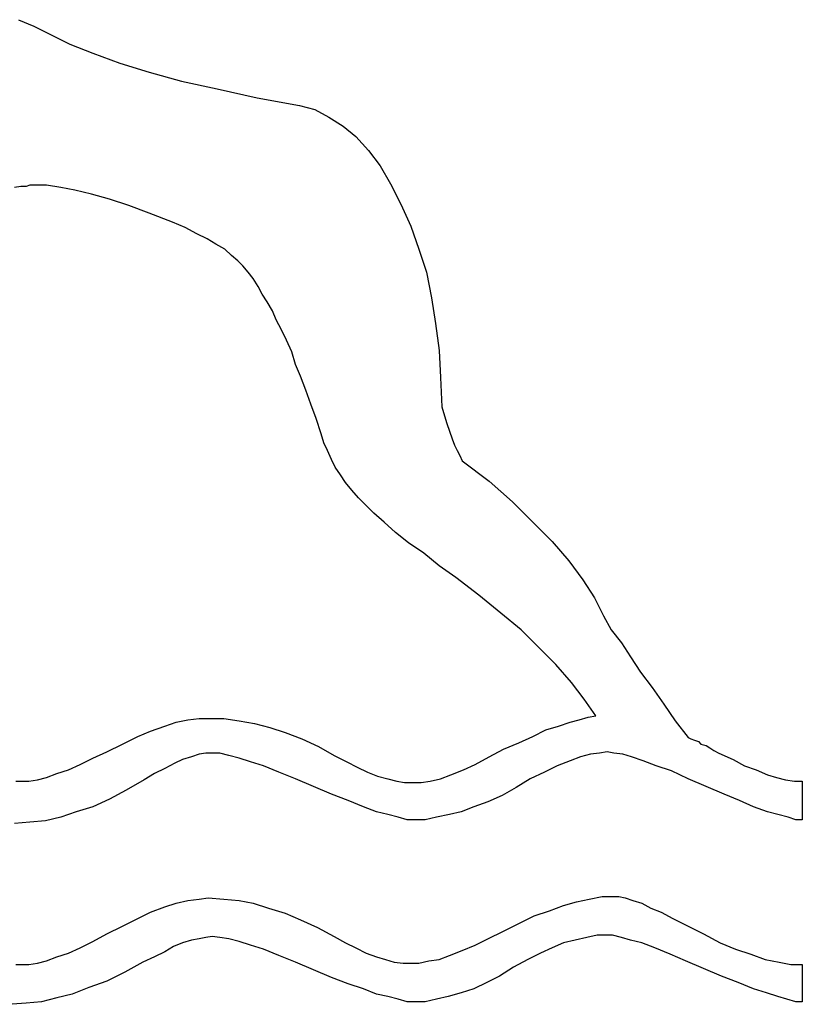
# Model space of a CAD drawing. Extents: x 0.2 to 18.7, y -0.4 to 2.1.
# Tile 4 of 7: x 12.3 to 13.5, y -0.3 to 1.2. Entities that reach past the tile are written whole.
import ezdxf

# ---------------------------------------------------------------- set-up
doc = ezdxf.new("R2010")
doc.units = 0

msp = doc.modelspace()

# ---------------------------------------------------------------- linework, layer by layer
at = {"color": 0}
for p, q in [((12.25977, 1.21875, 0.5), (12.2832, 1.208984, 0.5)), ((12.2832, 1.208984, 0.5), (12.30664, 1.197266, 0.5)), ((12.30664, 1.197266, 0.5), (12.33789, 1.181641, 0.5)), ((12.33789, 1.181641, 0.5), (12.37305, 1.167969, 0.5)), ((12.37305, 1.167969, 0.5), (12.41406, 1.152344, 0.5)), ((12.41406, 1.152344, 0.5), (12.45898, 1.138672, 0.5)), ((12.45898, 1.138672, 0.5), (12.50781, 1.125, 0.5)), ((12.50781, 1.125, 0.5), (12.5625, 1.113281, 0.5)), ((12.5625, 1.113281, 0.5), (12.62305, 1.099609, 0.5)), ((12.62305, 1.099609, 0.5), (12.6875, 1.087891, 0.5)), ((12.6875, 1.087891, 0.5), (12.71094, 1.082031, 0.5)), ((12.71094, 1.082031, 0.5), (12.73242, 1.070313, 0.5)), ((12.73242, 1.070313, 0.5), (12.75391, 1.056641, 0.5)), ((12.75391, 1.056641, 0.5), (12.77344, 1.041016, 0.5)), ((12.77344, 1.041016, 0.5), (12.79297, 1.019531, 0.5)), ((12.79297, 1.019531, 0.5), (12.81055, 0.996094, 0.5)), ((12.81055, 0.996094, 0.5), (12.82617, 0.96875, 0.5)), ((12.26367, 0.964844, 0.5), (12.25391, 0.962891, 0.5)), ((12.27148, 0.964844, 0.5), (12.26367, 0.964844, 0.5)), ((12.27734, 0.966797, 0.5), (12.27148, 0.964844, 0.5)), ((12.2832, 0.966797, 0.5), (12.27734, 0.966797, 0.5)), ((12.28516, 0.966797, 0.5), (12.2832, 0.966797, 0.5)), ((12.30273, 0.966797, 0.5), (12.28516, 0.966797, 0.5)), ((12.32422, 0.962891, 0.5), (12.30273, 0.966797, 0.5)), ((12.3457, 0.958984, 0.5), (12.32422, 0.962891, 0.5)), ((12.82617, 0.96875, 0.5), (12.8418, 0.9375, 0.5)), ((12.37109, 0.953125, 0.5), (12.3457, 0.958984, 0.5)), ((12.39844, 0.945313, 0.5), (12.37109, 0.953125, 0.5)), ((12.42773, 0.935547, 0.5), (12.39844, 0.945313, 0.5)), ((12.45898, 0.923828, 0.5), (12.42773, 0.935547, 0.5)), ((12.8418, 0.9375, 0.5), (12.85742, 0.904297, 0.5)), ((12.49414, 0.910156, 0.5), (12.45898, 0.923828, 0.5)), ((12.51367, 0.902344, 0.5), (12.49414, 0.910156, 0.5)), ((12.53125, 0.892578, 0.5), (12.51367, 0.902344, 0.5)), ((12.85742, 0.904297, 0.5), (12.86914, 0.869141, 0.5)), ((12.54688, 0.884766, 0.5), (12.53125, 0.892578, 0.5)), ((12.56055, 0.876953, 0.5), (12.54688, 0.884766, 0.5)), ((12.57422, 0.869141, 0.5), (12.56055, 0.876953, 0.5)), ((12.58398, 0.859375, 0.5), (12.57422, 0.869141, 0.5)), ((12.59375, 0.851563, 0.5), (12.58398, 0.859375, 0.5)), ((12.86914, 0.869141, 0.5), (12.88086, 0.833984, 0.5)), ((12.60156, 0.84375, 0.5), (12.59375, 0.851563, 0.5)), ((12.60938, 0.833984, 0.5), (12.60156, 0.84375, 0.5)), ((12.61719, 0.824219, 0.5), (12.60938, 0.833984, 0.5)), ((12.88086, 0.833984, 0.5), (12.88867, 0.794922, 0.5)), ((12.625, 0.8125, 0.5), (12.61719, 0.824219, 0.5)), ((12.63086, 0.800781, 0.5), (12.625, 0.8125, 0.5)), ((12.63867, 0.789063, 0.5), (12.63086, 0.800781, 0.5)), ((12.64648, 0.775391, 0.5), (12.63867, 0.789063, 0.5)), ((12.88867, 0.794922, 0.5), (12.89453, 0.755859, 0.5)), ((12.65234, 0.761719, 0.5), (12.64648, 0.775391, 0.5)), ((12.66016, 0.746094, 0.5), (12.65234, 0.761719, 0.5)), ((12.89453, 0.755859, 0.5), (12.90039, 0.714844, 0.5)), ((12.66797, 0.730469, 0.5), (12.66016, 0.746094, 0.5)), ((12.67578, 0.712891, 0.5), (12.66797, 0.730469, 0.5)), ((12.68164, 0.693359, 0.5), (12.67578, 0.712891, 0.5)), ((12.90039, 0.714844, 0.5), (12.90234, 0.673828, 0.5)), ((12.68945, 0.675781, 0.5), (12.68164, 0.693359, 0.5)), ((12.69727, 0.654297, 0.5), (12.68945, 0.675781, 0.5)), ((12.90234, 0.673828, 0.5), (12.9043, 0.628906, 0.5)), ((12.70508, 0.632813, 0.5), (12.69727, 0.654297, 0.5)), ((12.71289, 0.611328, 0.5), (12.70508, 0.632813, 0.5)), ((12.9043, 0.628906, 0.5), (12.9082, 0.615234, 0.5)), ((12.9082, 0.615234, 0.5), (12.91211, 0.603516, 0.5)), ((12.7207, 0.587891, 0.5), (12.71289, 0.611328, 0.5)), ((12.91211, 0.603516, 0.5), (12.91602, 0.591797, 0.5)), ((12.72461, 0.574219, 0.5), (12.7207, 0.587891, 0.5)), ((12.91602, 0.591797, 0.5), (12.91992, 0.580078, 0.5)), ((12.73047, 0.5625, 0.5), (12.72461, 0.574219, 0.5)), ((12.91992, 0.580078, 0.5), (12.92383, 0.570313, 0.5)), ((12.92383, 0.570313, 0.5), (12.92773, 0.5625, 0.5)), ((12.73633, 0.548828, 0.5), (12.73047, 0.5625, 0.5)), ((12.92773, 0.5625, 0.5), (12.93164, 0.554688, 0.5)), ((12.74219, 0.537109, 0.5), (12.73633, 0.548828, 0.5)), ((12.93164, 0.554688, 0.5), (12.93555, 0.546875, 0.5)), ((12.93555, 0.546875, 0.5), (12.97656, 0.515625, 0.5)), ((12.75, 0.525391, 0.5), (12.74219, 0.537109, 0.5)), ((12.75781, 0.513672, 0.5), (12.75, 0.525391, 0.5)), ((12.76758, 0.501953, 0.5), (12.75781, 0.513672, 0.5)), ((12.97656, 0.515625, 0.5), (13.01172, 0.484375, 0.5)), ((12.77734, 0.490234, 0.5), (12.76758, 0.501953, 0.5)), ((12.78906, 0.478516, 0.5), (12.77734, 0.490234, 0.5)), ((13.01172, 0.484375, 0.5), (13.04297, 0.453125, 0.5)), ((12.80078, 0.466797, 0.5), (12.78906, 0.478516, 0.5)), ((12.81641, 0.453125, 0.5), (12.80078, 0.466797, 0.5)), ((12.83398, 0.4375, 0.5), (12.81641, 0.453125, 0.5)), ((13.04297, 0.453125, 0.5), (13.07227, 0.423828, 0.5)), ((12.85352, 0.421875, 0.5), (12.83398, 0.4375, 0.5)), ((12.87695, 0.40625, 0.5), (12.85352, 0.421875, 0.5)), ((13.07227, 0.423828, 0.5), (13.09766, 0.394531, 0.5)), ((12.90039, 0.386719, 0.5), (12.87695, 0.40625, 0.5)), ((13.09766, 0.394531, 0.5), (13.11914, 0.365234, 0.5)), ((12.92578, 0.369141, 0.5), (12.90039, 0.386719, 0.5)), ((12.96094, 0.341797, 0.5), (12.92578, 0.369141, 0.5)), ((13.11914, 0.365234, 0.5), (13.13672, 0.337891, 0.5)), ((12.99414, 0.314453, 0.5), (12.96094, 0.341797, 0.5)), ((13.13672, 0.337891, 0.5), (13.15039, 0.310547, 0.5)), ((13.02539, 0.289063, 0.5), (12.99414, 0.314453, 0.5)), ((13.15039, 0.310547, 0.5), (13.16211, 0.289063, 0.5)), ((13.05273, 0.261719, 0.5), (13.02539, 0.289063, 0.5)), ((13.16211, 0.289063, 0.5), (13.17773, 0.269531, 0.5)), ((13.07813, 0.236328, 0.5), (13.05273, 0.261719, 0.5)), ((13.17773, 0.269531, 0.5), (13.19141, 0.248047, 0.5)), ((13.19141, 0.248047, 0.5), (13.20703, 0.224609, 0.5)), ((13.10156, 0.208984, 0.5), (13.07813, 0.236328, 0.5)), ((13.20703, 0.224609, 0.5), (13.22461, 0.201172, 0.5)), ((13.12109, 0.183594, 0.5), (13.10156, 0.208984, 0.5)), ((13.22461, 0.201172, 0.5), (13.24219, 0.175781, 0.5)), ((13.13867, 0.158203, 0.5), (13.12109, 0.183594, 0.5)), ((13.24219, 0.175781, 0.5), (13.25977, 0.150391, 0.5)), ((12.5, 0.148438, 0.5), (12.51758, 0.152344, 0.5)), ((12.51758, 0.152344, 0.5), (12.53516, 0.154297, 0.5)), ((12.53516, 0.154297, 0.5), (12.54883, 0.154297, 0.5)), ((12.54883, 0.154297, 0.5), (12.57227, 0.154297, 0.5)), ((12.57227, 0.154297, 0.5), (12.5957, 0.150391, 0.5)), ((12.5957, 0.150391, 0.5), (12.61914, 0.146484, 0.5)), ((13.09961, 0.148438, 0.5), (13.11328, 0.152344, 0.5)), ((13.11328, 0.152344, 0.5), (13.12695, 0.15625, 0.5)), ((13.12695, 0.15625, 0.5), (13.13867, 0.158203, 0.5)), ((13.25977, 0.150391, 0.5), (13.2793, 0.125, 0.5)), ((12.46094, 0.134766, 0.5), (12.48242, 0.142578, 0.5)), ((12.48242, 0.142578, 0.5), (12.5, 0.148438, 0.5)), ((12.61914, 0.146484, 0.5), (12.64258, 0.140625, 0.5)), ((12.64258, 0.140625, 0.5), (12.66602, 0.132813, 0.5)), ((13.04297, 0.126953, 0.5), (13.0625, 0.136719, 0.5)), ((13.0625, 0.136719, 0.5), (13.08203, 0.142578, 0.5)), ((13.08203, 0.142578, 0.5), (13.09961, 0.148438, 0.5)), ((12.41797, 0.115234, 0.5), (12.44141, 0.126953, 0.5)), ((12.44141, 0.126953, 0.5), (12.46094, 0.134766, 0.5)), ((12.66602, 0.132813, 0.5), (12.69141, 0.123047, 0.5)), ((12.69141, 0.123047, 0.5), (12.7168, 0.111328, 0.5)), ((13.02148, 0.117188, 0.5), (13.04297, 0.126953, 0.5)), ((13.2793, 0.125, 0.5), (13.2832, 0.123047, 0.5)), ((13.2832, 0.123047, 0.5), (13.28906, 0.121094, 0.5)), ((13.28906, 0.121094, 0.5), (13.29492, 0.119141, 0.5)), ((12.39453, 0.103516, 0.5), (12.41797, 0.115234, 0.5)), ((12.7168, 0.111328, 0.5), (12.74023, 0.097656, 0.5)), ((12.97656, 0.095703, 0.5), (12.99805, 0.107422, 0.5)), ((12.99805, 0.107422, 0.5), (13.02148, 0.117188, 0.5)), ((13.29492, 0.119141, 0.5), (13.29883, 0.115234, 0.5)), ((13.29883, 0.115234, 0.5), (13.30664, 0.113281, 0.5)), ((13.30664, 0.113281, 0.5), (13.3125, 0.109375, 0.5)), ((13.3125, 0.109375, 0.5), (13.31836, 0.105469, 0.5)), ((13.31836, 0.105469, 0.5), (13.32617, 0.101563, 0.5)), ((12.35352, 0.083984, 0.5), (12.37305, 0.09375, 0.5)), ((12.37305, 0.09375, 0.5), (12.39453, 0.103516, 0.5)), ((12.50977, 0.091797, 0.5), (12.49805, 0.085938, 0.5)), ((12.52344, 0.095703, 0.5), (12.50977, 0.091797, 0.5)), ((12.53516, 0.099609, 0.5), (12.52344, 0.095703, 0.5)), ((12.54492, 0.101563, 0.5), (12.53516, 0.099609, 0.5)), ((12.55469, 0.101563, 0.5), (12.54492, 0.101563, 0.5)), ((12.56641, 0.101563, 0.5), (12.55469, 0.101563, 0.5)), ((12.58008, 0.097656, 0.5), (12.56641, 0.101563, 0.5)), ((12.5957, 0.09375, 0.5), (12.58008, 0.097656, 0.5)), ((12.61328, 0.087891, 0.5), (12.5957, 0.09375, 0.5)), ((12.74023, 0.097656, 0.5), (12.75977, 0.087891, 0.5)), ((12.95508, 0.083984, 0.5), (12.97656, 0.095703, 0.5)), ((13.11523, 0.095703, 0.5), (13.09961, 0.089844, 0.5)), ((13.13086, 0.099609, 0.5), (13.11523, 0.095703, 0.5)), ((13.14453, 0.101563, 0.5), (13.13086, 0.099609, 0.5)), ((13.15625, 0.103516, 0.5), (13.14453, 0.101563, 0.5)), ((13.16602, 0.101563, 0.5), (13.15625, 0.103516, 0.5)), ((13.17969, 0.099609, 0.5), (13.16602, 0.101563, 0.5)), ((13.19336, 0.095703, 0.5), (13.17969, 0.099609, 0.5)), ((13.21094, 0.089844, 0.5), (13.19336, 0.095703, 0.5)), ((13.32617, 0.101563, 0.5), (13.34766, 0.091797, 0.5)), ((13.34766, 0.091797, 0.5), (13.36523, 0.082031, 0.5)), ((12.31836, 0.070313, 0.5), (12.33594, 0.076172, 0.5)), ((12.33594, 0.076172, 0.5), (12.35352, 0.083984, 0.5)), ((12.48242, 0.078125, 0.5), (12.4668, 0.070313, 0.5)), ((12.49805, 0.085938, 0.5), (12.48242, 0.078125, 0.5)), ((12.63281, 0.082031, 0.5), (12.61328, 0.087891, 0.5)), ((12.65625, 0.072266, 0.5), (12.63281, 0.082031, 0.5)), ((12.75977, 0.087891, 0.5), (12.77539, 0.080078, 0.5)), ((12.77539, 0.080078, 0.5), (12.79102, 0.072266, 0.5)), ((12.91797, 0.068359, 0.5), (12.9375, 0.076172, 0.5)), ((12.9375, 0.076172, 0.5), (12.95508, 0.083984, 0.5)), ((13.08008, 0.082031, 0.5), (13.06055, 0.072266, 0.5)), ((13.09961, 0.089844, 0.5), (13.08008, 0.082031, 0.5)), ((13.23047, 0.082031, 0.5), (13.21094, 0.089844, 0.5)), ((13.25391, 0.074219, 0.5), (13.23047, 0.082031, 0.5)), ((13.36523, 0.082031, 0.5), (13.38281, 0.076172, 0.5)), ((13.38281, 0.076172, 0.5), (13.40039, 0.068359, 0.5)), ((12.27539, 0.058594, 0.5), (12.28906, 0.060547, 0.5)), ((12.28906, 0.060547, 0.5), (12.30273, 0.064453, 0.5)), ((12.30273, 0.064453, 0.5), (12.31836, 0.070313, 0.5)), ((12.45117, 0.060547, 0.5), (12.42383, 0.044922, 0.5)), ((12.4668, 0.070313, 0.5), (12.45117, 0.060547, 0.5)), ((12.68164, 0.0625, 0.5), (12.65625, 0.072266, 0.5)), ((12.70898, 0.050781, 0.5), (12.68164, 0.0625, 0.5)), ((12.79102, 0.072266, 0.5), (12.80664, 0.066406, 0.5)), ((12.80664, 0.066406, 0.5), (12.82227, 0.0625, 0.5)), ((12.82227, 0.0625, 0.5), (12.83594, 0.058594, 0.5)), ((12.88672, 0.058594, 0.5), (12.90234, 0.0625, 0.5)), ((12.90234, 0.0625, 0.5), (12.91797, 0.068359, 0.5)), ((13.03906, 0.0625, 0.5), (13.01758, 0.048828, 0.5)), ((13.06055, 0.072266, 0.5), (13.03906, 0.0625, 0.5)), ((13.2793, 0.0625, 0.5), (13.25391, 0.074219, 0.5)), ((13.30664, 0.050781, 0.5), (13.2793, 0.0625, 0.5)), ((13.40039, 0.068359, 0.5), (13.41406, 0.064453, 0.5)), ((13.41406, 0.064453, 0.5), (13.42773, 0.060547, 0.5)), ((13.42773, 0.060547, 0.5), (13.44141, 0.058594, 0.5)), ((12.25586, 0.058594, 0.5), (12.26367, 0.058594, 0.5)), ((12.26367, 0.058594, 0.5), (12.27539, 0.058594, 0.5)), ((12.73633, 0.039063, 0.5), (12.70898, 0.050781, 0.5)), ((12.83594, 0.058594, 0.5), (12.84766, 0.056641, 0.5)), ((12.84766, 0.056641, 0.5), (12.85938, 0.056641, 0.5)), ((12.85938, 0.056641, 0.5), (12.87305, 0.056641, 0.5)), ((12.87305, 0.056641, 0.5), (12.88672, 0.058594, 0.5)), ((13.01758, 0.048828, 0.5), (12.99609, 0.037109, 0.5)), ((13.33398, 0.039063, 0.5), (13.30664, 0.050781, 0.5)), ((13.44141, 0.058594, 0.5), (13.45313, 0.058594, 0.5)), ((13.45313, 0.058594, 0.5), (13.45313, 0, 0.5)), ((12.39844, 0.03125, 0.5), (12.37305, 0.019531, 0.5)), ((12.42383, 0.044922, 0.5), (12.39844, 0.03125, 0.5)), ((12.76172, 0.029297, 0.5), (12.73633, 0.039063, 0.5)), ((12.99609, 0.037109, 0.5), (12.97461, 0.027344, 0.5)), ((13.35742, 0.029297, 0.5), (13.33398, 0.039063, 0.5)), ((12.37305, 0.019531, 0.5), (12.34766, 0.011719, 0.5)), ((12.78516, 0.019531, 0.5), (12.76172, 0.029297, 0.5)), ((12.80469, 0.011719, 0.5), (12.78516, 0.019531, 0.5)), ((12.95313, 0.019531, 0.5), (12.93359, 0.011719, 0.5)), ((12.97461, 0.027344, 0.5), (12.95313, 0.019531, 0.5)), ((13.37891, 0.019531, 0.5), (13.35742, 0.029297, 0.5)), ((13.40039, 0.011719, 0.5), (13.37891, 0.019531, 0.5)), ((12.32422, 0.003906, 0.5), (12.30078, -0.001953, 0.5)), ((12.34766, 0.011719, 0.5), (12.32422, 0.003906, 0.5)), ((12.82227, 0.007813, 0.5), (12.80469, 0.011719, 0.5)), ((12.83789, 0.003906, 0.5), (12.82227, 0.007813, 0.5)), ((12.85156, 0, 0.5), (12.83789, 0.003906, 0.5)), ((12.86133, 0, 0.5), (12.85156, 0, 0.5)), ((12.87891, 0, 0.5), (12.86133, 0, 0.5)), ((12.89648, 0.003906, 0.5), (12.87891, 0, 0.5)), ((12.91602, 0.007813, 0.5), (12.89648, 0.003906, 0.5)), ((12.93359, 0.011719, 0.5), (12.91602, 0.007813, 0.5)), ((13.41602, 0.007813, 0.5), (13.40039, 0.011719, 0.5)), ((13.43164, 0.003906, 0.5), (13.41602, 0.007813, 0.5)), ((13.44336, 0, 0.5), (13.43164, 0.003906, 0.5)), ((13.45313, 0, 0.5), (13.44336, 0, 0.5)), ((12.27734, -0.003906, 0.5), (12.25391, -0.005859, 0.5)), ((12.30078, -0.001953, 0.5), (12.27734, -0.003906, 0.5)), ((12.53516, -0.121094, 0.5), (12.54883, -0.119141, 0.5)), ((12.54883, -0.119141, 0.5), (12.57227, -0.121094, 0.5)), ((13.12891, -0.121094, 0.5), (13.14844, -0.117188, 0.5)), ((13.14844, -0.117188, 0.5), (13.16602, -0.117188, 0.5)), ((13.16602, -0.117188, 0.5), (13.17383, -0.117188, 0.5)), ((13.17383, -0.117188, 0.5), (13.18359, -0.119141, 0.5)), ((13.18359, -0.119141, 0.5), (13.19531, -0.123047, 0.5)), ((12.46094, -0.140625, 0.5), (12.48242, -0.132813, 0.5)), ((12.48242, -0.132813, 0.5), (12.5, -0.126953, 0.5)), ((12.5, -0.126953, 0.5), (12.51758, -0.123047, 0.5)), ((12.51758, -0.123047, 0.5), (12.53516, -0.121094, 0.5)), ((12.57227, -0.121094, 0.5), (12.5957, -0.123047, 0.5)), ((12.5957, -0.123047, 0.5), (12.61719, -0.126953, 0.5)), ((12.61719, -0.126953, 0.5), (12.64063, -0.134766, 0.5)), ((12.64063, -0.134766, 0.5), (12.66602, -0.142578, 0.5)), ((13.06836, -0.138672, 0.5), (13.08984, -0.130859, 0.5)), ((13.08984, -0.130859, 0.5), (13.10938, -0.125, 0.5)), ((13.10938, -0.125, 0.5), (13.12891, -0.121094, 0.5)), ((13.19531, -0.123047, 0.5), (13.20898, -0.126953, 0.5)), ((13.20898, -0.126953, 0.5), (13.22266, -0.134766, 0.5)), ((13.22266, -0.134766, 0.5), (13.23828, -0.140625, 0.5)), ((12.44141, -0.150391, 0.5), (12.46094, -0.140625, 0.5)), ((12.66602, -0.142578, 0.5), (12.68945, -0.152344, 0.5)), ((13.02148, -0.158203, 0.5), (13.04492, -0.146484, 0.5)), ((13.04492, -0.146484, 0.5), (13.06836, -0.138672, 0.5)), ((13.23828, -0.140625, 0.5), (13.25586, -0.150391, 0.5)), ((12.39453, -0.173828, 0.5), (12.41797, -0.162109, 0.5)), ((12.41797, -0.162109, 0.5), (12.44141, -0.150391, 0.5)), ((12.68945, -0.152344, 0.5), (12.71484, -0.164063, 0.5)), ((12.71484, -0.164063, 0.5), (12.74023, -0.177734, 0.5)), ((12.99805, -0.169922, 0.5), (13.02148, -0.158203, 0.5)), ((13.25586, -0.150391, 0.5), (13.27539, -0.160156, 0.5)), ((13.27539, -0.160156, 0.5), (13.30273, -0.173828, 0.5)), ((12.37305, -0.185547, 0.5), (12.39453, -0.173828, 0.5)), ((12.54492, -0.179688, 0.5), (12.53516, -0.181641, 0.5)), ((12.55469, -0.177734, 0.5), (12.54492, -0.179688, 0.5)), ((12.56641, -0.179688, 0.5), (12.55469, -0.177734, 0.5)), ((12.58008, -0.181641, 0.5), (12.56641, -0.179688, 0.5)), ((12.74023, -0.177734, 0.5), (12.75781, -0.1875, 0.5)), ((12.97461, -0.181641, 0.5), (12.99805, -0.169922, 0.5)), ((13.125, -0.179688, 0.5), (13.10742, -0.183594, 0.5)), ((13.14063, -0.175781, 0.5), (13.125, -0.179688, 0.5)), ((13.1543, -0.175781, 0.5), (13.14063, -0.175781, 0.5)), ((13.16406, -0.175781, 0.5), (13.1543, -0.175781, 0.5)), ((13.17773, -0.179688, 0.5), (13.16406, -0.175781, 0.5)), ((13.19141, -0.183594, 0.5), (13.17773, -0.179688, 0.5)), ((13.30273, -0.173828, 0.5), (13.32813, -0.1875, 0.5)), ((12.35352, -0.195313, 0.5), (12.37305, -0.185547, 0.5)), ((12.49609, -0.193359, 0.5), (12.48242, -0.201172, 0.5)), ((12.50977, -0.1875, 0.5), (12.49609, -0.193359, 0.5)), ((12.52344, -0.183594, 0.5), (12.50977, -0.1875, 0.5)), ((12.53516, -0.181641, 0.5), (12.52344, -0.183594, 0.5)), ((12.5957, -0.185547, 0.5), (12.58008, -0.181641, 0.5)), ((12.61328, -0.191406, 0.5), (12.5957, -0.185547, 0.5)), ((12.63281, -0.197266, 0.5), (12.61328, -0.191406, 0.5)), ((12.75781, -0.1875, 0.5), (12.77344, -0.195313, 0.5)), ((12.93555, -0.199219, 0.5), (12.95508, -0.191406, 0.5)), ((12.95508, -0.191406, 0.5), (12.97461, -0.181641, 0.5)), ((13.08984, -0.1875, 0.5), (13.07227, -0.195313, 0.5)), ((13.10742, -0.183594, 0.5), (13.08984, -0.1875, 0.5)), ((13.20898, -0.1875, 0.5), (13.19141, -0.183594, 0.5)), ((13.22852, -0.195313, 0.5), (13.20898, -0.1875, 0.5)), ((13.32813, -0.1875, 0.5), (13.35156, -0.197266, 0.5)), ((12.30273, -0.214844, 0.5), (12.31836, -0.208984, 0.5)), ((12.31836, -0.208984, 0.5), (12.33594, -0.203125, 0.5)), ((12.33594, -0.203125, 0.5), (12.35352, -0.195313, 0.5)), ((12.4668, -0.208984, 0.5), (12.44922, -0.216797, 0.5)), ((12.48242, -0.201172, 0.5), (12.4668, -0.208984, 0.5)), ((12.65625, -0.207031, 0.5), (12.63281, -0.197266, 0.5)), ((12.68164, -0.216797, 0.5), (12.65625, -0.207031, 0.5)), ((12.77344, -0.195313, 0.5), (12.78906, -0.203125, 0.5)), ((12.78906, -0.203125, 0.5), (12.80469, -0.208984, 0.5)), ((12.80469, -0.208984, 0.5), (12.81836, -0.212891, 0.5)), ((12.90039, -0.212891, 0.5), (12.91602, -0.207031, 0.5)), ((12.91602, -0.207031, 0.5), (12.93555, -0.199219, 0.5)), ((13.05469, -0.203125, 0.5), (13.03516, -0.212891, 0.5)), ((13.07227, -0.195313, 0.5), (13.05469, -0.203125, 0.5)), ((13.25195, -0.205078, 0.5), (13.22852, -0.195313, 0.5)), ((13.27539, -0.214844, 0.5), (13.25195, -0.205078, 0.5)), ((13.35156, -0.197266, 0.5), (13.375, -0.205078, 0.5)), ((13.375, -0.205078, 0.5), (13.39648, -0.212891, 0.5)), ((12.25586, -0.220703, 0.5), (12.26367, -0.220703, 0.5)), ((12.26367, -0.220703, 0.5), (12.27539, -0.220703, 0.5)), ((12.27539, -0.220703, 0.5), (12.28906, -0.21875, 0.5)), ((12.28906, -0.21875, 0.5), (12.30273, -0.214844, 0.5)), ((12.44922, -0.216797, 0.5), (12.42188, -0.232422, 0.5)), ((12.70898, -0.228516, 0.5), (12.68164, -0.216797, 0.5)), ((12.81836, -0.212891, 0.5), (12.83203, -0.216797, 0.5)), ((12.83203, -0.216797, 0.5), (12.8457, -0.21875, 0.5)), ((12.8457, -0.21875, 0.5), (12.85742, -0.21875, 0.5)), ((12.85742, -0.21875, 0.5), (12.86914, -0.21875, 0.5)), ((12.86914, -0.21875, 0.5), (12.88477, -0.214844, 0.5)), ((12.88477, -0.214844, 0.5), (12.90039, -0.212891, 0.5)), ((13.01367, -0.224609, 0.5), (12.99219, -0.238281, 0.5)), ((13.03516, -0.212891, 0.5), (13.01367, -0.224609, 0.5)), ((13.30273, -0.226563, 0.5), (13.27539, -0.214844, 0.5)), ((13.39648, -0.212891, 0.5), (13.41797, -0.216797, 0.5)), ((13.41797, -0.216797, 0.5), (13.43555, -0.220703, 0.5)), ((13.43555, -0.220703, 0.5), (13.45313, -0.220703, 0.5)), ((13.45313, -0.220703, 0.5), (13.45313, -0.277344, 0.5)), ((12.42188, -0.232422, 0.5), (12.39453, -0.246094, 0.5)), ((12.73633, -0.240234, 0.5), (12.70898, -0.228516, 0.5)), ((12.99219, -0.238281, 0.5), (12.97266, -0.248047, 0.5)), ((13.33008, -0.238281, 0.5), (13.30273, -0.226563, 0.5)), ((13.35547, -0.248047, 0.5), (13.33008, -0.238281, 0.5)), ((12.39453, -0.246094, 0.5), (12.36719, -0.255859, 0.5)), ((12.76172, -0.25, 0.5), (12.73633, -0.240234, 0.5)), ((12.78516, -0.257813, 0.5), (12.76172, -0.25, 0.5)), ((12.97266, -0.248047, 0.5), (12.95313, -0.257813, 0.5)), ((13.37891, -0.257813, 0.5), (13.35547, -0.248047, 0.5)), ((12.3418, -0.265625, 0.5), (12.31836, -0.271484, 0.5)), ((12.36719, -0.255859, 0.5), (12.3418, -0.265625, 0.5)), ((12.80469, -0.265625, 0.5), (12.78516, -0.257813, 0.5)), ((12.82227, -0.269531, 0.5), (12.80469, -0.265625, 0.5)), ((12.83789, -0.273438, 0.5), (12.82227, -0.269531, 0.5)), ((12.91406, -0.269531, 0.5), (12.89648, -0.273438, 0.5)), ((12.93359, -0.263672, 0.5), (12.91406, -0.269531, 0.5)), ((12.95313, -0.257813, 0.5), (12.93359, -0.263672, 0.5)), ((13.39844, -0.263672, 0.5), (13.37891, -0.257813, 0.5)), ((13.41602, -0.269531, 0.5), (13.39844, -0.263672, 0.5)), ((13.42969, -0.273438, 0.5), (13.41602, -0.269531, 0.5)), ((12.27148, -0.279297, 0.5), (12.25, -0.28125, 0.5)), ((12.29492, -0.277344, 0.5), (12.27148, -0.279297, 0.5)), ((12.31836, -0.271484, 0.5), (12.29492, -0.277344, 0.5)), ((12.85156, -0.277344, 0.5), (12.83789, -0.273438, 0.5)), ((12.86133, -0.277344, 0.5), (12.85156, -0.277344, 0.5)), ((12.87891, -0.277344, 0.5), (12.86133, -0.277344, 0.5)), ((12.89648, -0.273438, 0.5), (12.87891, -0.277344, 0.5)), ((13.44336, -0.277344, 0.5), (13.42969, -0.273438, 0.5)), ((13.45313, -0.277344, 0.5), (13.44336, -0.277344, 0.5))]:
    msp.add_line(p, q, dxfattribs=at)

doc.saveas('drawing.dxf')
